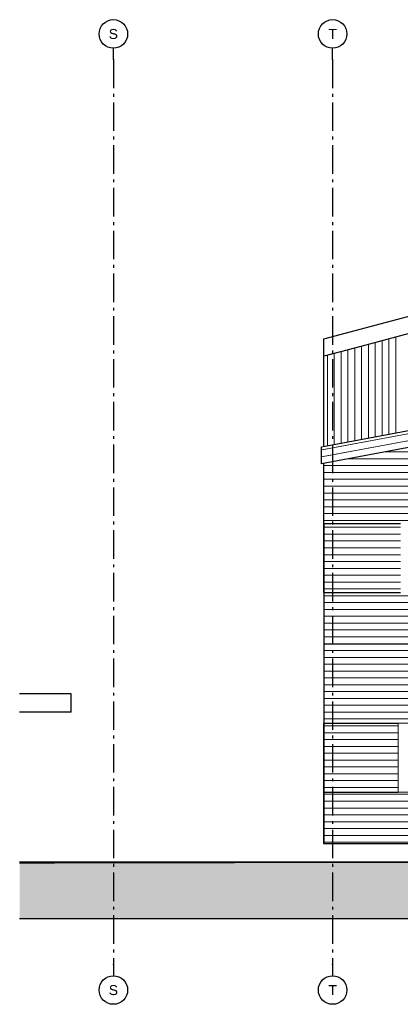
# Model space of a CAD drawing. Header units: millimetres. Extents: x 18966 to 73138, y 1000 to 18261.
# Tile 1 of 13: x 18966 to 25647, y 1000 to 18261. Entities that reach past the tile are written whole.
import ezdxf
from ezdxf.enums import TextEntityAlignment as Align

# ---------------------------------------------------------------- set-up
doc = ezdxf.new("R2010")
doc.units = ezdxf.units.MM
doc.header["$LTSCALE"] = 0.5
doc.header["$MEASUREMENT"] = 0
doc.linetypes.add('Akselinje', pattern=[1500, 1000, -200, 100, -200])
doc.linetypes.add('PLINE', pattern=[0])
for name, color, linetype in [('223- Bjelker', 7, 'Continuous'), ('23-- Yttervegger', 7, 'Continuous'), ('244- Vinduer_ dører_ foldevegger', 7, 'Continuous'), ('26-- Yttertak', 7, 'Continuous'), ('71-- Bearbeidet terreng', 7, 'Continuous'), ('71-- Bearbeidet terreng (Skravur)', 7, 'Continuous'), ('82-- Modullinjer', 7, 'Continuous')]:
    doc.layers.add(name, color=color, linetype=linetype)
for name, color, linetype, lineweight in [('234- Vinduer_ dører_ porter', 7, 'Continuous', 0), ('235- Utvendig kledning og overflate', 7, 'Continuous', 0), ('262- Taktekking', 7, 'Continuous', 0)]:
    doc.layers.add(name, color=color, linetype=linetype, lineweight=lineweight)
doc.styles.add('GENERATED_STYLE_1', font='arial.ttf')

# ---------------------------------------------------------------- blocks, each defined once
blk = doc.blocks.new('*X4')
at = {"layer": '262- Taktekking', "linetype": 'PLINE'}
for p, q in [((25207, 12601), (25207, 12003)), ((25207, 12000), (25207, 12601)), ((25327, 12633), (25327, 12003)), ((25327, 12000), (25327, 12633)), ((25447, 12666), (25447, 12003)), ((25447, 12000), (25447, 12666)), ((25567, 12698), (25567, 12003)), ((25567, 12000), (25567, 12698)), ((24966, 12537), (24966, 12003)), ((24966, 12000), (24966, 12537)), ((25086, 12569), (25086, 12003)), ((25086, 12000), (25086, 12569)), ((24966, 12003), (24966, 10906)), ((24966, 10906), (24966, 12000)), ((25086, 12003), (25086, 10928)), ((25086, 10928), (25086, 12000)), ((25207, 12003), (25207, 10950)), ((25207, 10950), (25207, 12000)), ((25327, 12003), (25327, 10973)), ((25327, 10973), (25327, 12000)), ((25447, 12003), (25447, 10995)), ((25447, 10995), (25447, 12000)), ((25567, 12003), (25567, 11017)), ((25567, 11017), (25567, 12000))]:
    blk.add_line(p, q, dxfattribs=at)
blk = doc.blocks.new('*X39')
at = {"layer": '235- Utvendig kledning og overflate', "linetype": 'PLINE'}
for p, q in [((25609, 5882), (24307, 5882)), ((24307, 5882), (25609, 5882)), ((25609, 5761), (24307, 5761)), ((24307, 5761), (25609, 5761)), ((25609, 5641), (24307, 5641)), ((24307, 5641), (25609, 5641)), ((25609, 5521), (24307, 5521)), ((24307, 5521), (25609, 5521)), ((25609, 5401), (24307, 5401)), ((24307, 5401), (25609, 5401)), ((25609, 5281), (24307, 5281)), ((24307, 5281), (25609, 5281)), ((25609, 5161), (24307, 5161)), ((24307, 5161), (25609, 5161)), ((25609, 5041), (24307, 5041)), ((24307, 5041), (25609, 5041)), ((25609, 4921), (24307, 4921)), ((24307, 4921), (25609, 4921)), ((25609, 4801), (24307, 4801)), ((24307, 4801), (25609, 4801))]:
    blk.add_line(p, q, dxfattribs=at)
blk = doc.blocks.new('*X41')
at = {"layer": '235- Utvendig kledning og overflate', "linetype": 'PLINE'}
for p, q in [((28003, 7202), (24307, 7202)), ((24307, 7202), (28000, 7202)), ((28003, 7082), (24307, 7082)), ((24307, 7082), (28000, 7082)), ((28000, 7202), (32000, 7202)), ((28000, 7082), (32000, 7082)), ((32003, 7202), (28003, 7202)), ((32003, 7082), (28003, 7082)), ((32000, 7202), (34192, 7202)), ((32000, 7082), (34192, 7082)), ((34192, 7202), (32003, 7202)), ((34192, 7082), (32003, 7082)), ((28003, 6962), (24307, 6962)), ((24307, 6962), (28000, 6962)), ((28000, 6962), (32000, 6962)), ((32003, 6962), (28003, 6962)), ((32000, 6962), (34192, 6962)), ((34192, 6962), (32003, 6962)), ((28003, 6842), (24307, 6842)), ((24307, 6842), (28000, 6842)), ((28000, 6842), (32000, 6842)), ((32003, 6842), (28003, 6842)), ((32000, 6842), (34192, 6842)), ((34192, 6842), (32003, 6842)), ((28003, 6722), (24307, 6722)), ((24307, 6722), (28000, 6722)), ((28003, 6602), (24307, 6602)), ((24307, 6602), (28000, 6602)), ((28000, 6722), (32000, 6722)), ((28000, 6602), (32000, 6602)), ((32003, 6722), (28003, 6722)), ((32003, 6602), (28003, 6602)), ((32000, 6722), (34192, 6722)), ((32000, 6602), (34192, 6602)), ((34192, 6722), (32003, 6722)), ((34192, 6602), (32003, 6602)), ((28003, 6482), (24307, 6482)), ((24307, 6482), (28000, 6482)), ((28000, 6482), (32000, 6482)), ((32003, 6482), (28003, 6482)), ((32000, 6482), (34192, 6482)), ((34192, 6482), (32003, 6482)), ((28003, 6362), (24307, 6362)), ((24307, 6362), (28000, 6362)), ((28003, 6242), (24307, 6242)), ((24307, 6242), (28000, 6242)), ((28000, 6362), (32000, 6362)), ((28000, 6242), (32000, 6242)), ((32003, 6362), (28003, 6362)), ((32003, 6242), (28003, 6242)), ((32000, 6362), (34192, 6362)), ((32000, 6242), (34192, 6242)), ((34192, 6362), (32003, 6362)), ((34192, 6242), (32003, 6242)), ((28003, 6122), (24307, 6122)), ((24307, 6122), (28000, 6122)), ((28000, 6122), (32000, 6122)), ((32003, 6122), (28003, 6122)), ((32000, 6122), (34192, 6122)), ((34192, 6122), (32003, 6122)), ((28003, 6002), (24307, 6002)), ((24307, 6002), (28000, 6002)), ((28000, 6002), (32000, 6002)), ((32003, 6002), (28003, 6002)), ((32000, 6002), (34192, 6002)), ((34192, 6002), (32003, 6002))]:
    blk.add_line(p, q, dxfattribs=at)
blk = doc.blocks.new('*X47')
at = {"layer": '235- Utvendig kledning og overflate', "linetype": 'PLINE'}
for p, q in [((25647, 9362), (24307, 9362)), ((24307, 9362), (25647, 9362)), ((25647, 9242), (24307, 9242)), ((24307, 9242), (25647, 9242)), ((25647, 9122), (24307, 9122)), ((24307, 9122), (25647, 9122)), ((25647, 9002), (24307, 9002)), ((24307, 9002), (25647, 9002)), ((25647, 8882), (24307, 8882)), ((24307, 8882), (25647, 8882)), ((25647, 8762), (24307, 8762)), ((24307, 8762), (25647, 8762)), ((25647, 8642), (24307, 8642)), ((24307, 8642), (25647, 8642)), ((25647, 8522), (24307, 8522)), ((24307, 8522), (25647, 8522)), ((25647, 8402), (24307, 8402)), ((24307, 8402), (25647, 8402)), ((25647, 8282), (24307, 8282)), ((24307, 8282), (25647, 8282))]:
    blk.add_line(p, q, dxfattribs=at)
blk = doc.blocks.new('*X49')
at = {"layer": '235- Utvendig kledning og overflate', "linetype": 'PLINE'}
for p, q in [((27968, 8162), (24307, 8162)), ((24307, 8162), (27965, 8162)), ((27965, 8162), (31965, 8162)), ((31968, 8162), (27968, 8162)), ((31965, 8162), (34192, 8162)), ((34192, 8162), (31968, 8162)), ((27968, 8042), (24307, 8042)), ((24307, 8042), (27965, 8042)), ((27965, 8042), (31965, 8042)), ((31968, 8042), (27968, 8042)), ((31965, 8042), (34192, 8042)), ((34192, 8042), (31968, 8042)), ((27968, 7922), (24307, 7922)), ((24307, 7922), (27965, 7922)), ((27968, 7802), (24307, 7802)), ((24307, 7802), (27965, 7802)), ((27965, 7922), (31965, 7922)), ((27965, 7802), (31965, 7802)), ((31968, 7922), (27968, 7922)), ((31968, 7802), (27968, 7802)), ((31965, 7922), (34192, 7922)), ((31965, 7802), (34192, 7802)), ((34192, 7922), (31968, 7922)), ((34192, 7802), (31968, 7802)), ((27968, 7682), (24307, 7682)), ((24307, 7682), (27965, 7682)), ((27965, 7682), (31965, 7682)), ((31968, 7682), (27968, 7682)), ((31965, 7682), (34192, 7682)), ((34192, 7682), (31968, 7682)), ((27968, 7562), (24307, 7562)), ((24307, 7562), (27965, 7562)), ((27968, 7442), (24307, 7442)), ((24307, 7442), (27965, 7442)), ((27965, 7562), (31965, 7562)), ((27965, 7442), (31965, 7442)), ((31968, 7562), (27968, 7562)), ((31968, 7442), (27968, 7442)), ((31965, 7562), (34192, 7562)), ((31965, 7442), (34192, 7442)), ((34192, 7562), (31968, 7562)), ((34192, 7442), (31968, 7442)), ((27968, 7322), (24307, 7322)), ((24307, 7322), (27965, 7322)), ((27965, 7322), (31965, 7322)), ((31968, 7322), (27968, 7322)), ((31965, 7322), (34192, 7322)), ((34192, 7322), (31968, 7322))]:
    blk.add_line(p, q, dxfattribs=at)
blk = doc.blocks.new('*X50')
at = {"layer": '235- Utvendig kledning og overflate', "linetype": 'PLINE'}
for p, q in [((24507, 10443), (24307, 10443)), ((24307, 10443), (24507, 10443)), ((24507, 10323), (24307, 10323)), ((24307, 10323), (24507, 10323)), ((24507, 10203), (24307, 10203)), ((24307, 10203), (24507, 10203)), ((24507, 10083), (24307, 10083)), ((24307, 10083), (24507, 10083)), ((24507, 9963), (24307, 9963)), ((24307, 9963), (24507, 9963)), ((24507, 9843), (24307, 9843)), ((24307, 9843), (24507, 9843)), ((24507, 9723), (24307, 9723)), ((24307, 9723), (24507, 9723)), ((24507, 9602), (24307, 9602)), ((24307, 9602), (24507, 9602)), ((24507, 9482), (24307, 9482)), ((24307, 9482), (24507, 9482))]:
    blk.add_line(p, q, dxfattribs=at)
blk = doc.blocks.new('*X51')
at = {"layer": '235- Utvendig kledning og overflate', "linetype": 'PLINE'}
for p, q in [((34192, 12123), (33113, 12123)), ((33113, 12123), (34192, 12123)), ((34192, 12243), (33757, 12243)), ((33757, 12243), (34192, 12243)), ((34192, 12003), (32468, 12003)), ((32468, 12003), (34192, 12003)), ((31968, 11763), (31180, 11763)), ((31180, 11763), (31966, 11763)), ((31968, 11883), (31824, 11883)), ((31824, 11883), (31966, 11883)), ((31966, 11883), (34192, 11883)), ((31966, 11763), (34192, 11763)), ((34192, 11883), (31968, 11883)), ((34192, 11763), (31968, 11763)), ((31968, 11643), (30535, 11643)), ((30535, 11643), (31966, 11643)), ((31966, 11643), (34192, 11643)), ((34192, 11643), (31968, 11643)), ((31968, 11403), (29247, 11403)), ((29247, 11403), (31966, 11403)), ((31968, 11523), (29891, 11523)), ((29891, 11523), (31966, 11523)), ((31966, 11523), (34192, 11523)), ((31966, 11403), (34192, 11403)), ((34192, 11523), (31968, 11523)), ((34192, 11403), (31968, 11403)), ((31968, 11283), (28602, 11283)), ((28602, 11283), (31966, 11283)), ((31966, 11283), (34192, 11283)), ((34192, 11283), (31968, 11283)), ((27968, 11163), (27958, 11163)), ((27958, 11163), (27966, 11163)), ((27966, 11163), (31966, 11163)), ((31968, 11163), (27968, 11163)), ((31966, 11163), (34192, 11163)), ((34192, 11163), (31968, 11163)), ((27968, 10923), (26669, 10923)), ((26669, 10923), (27966, 10923)), ((27968, 11043), (27313, 11043)), ((27313, 11043), (27966, 11043)), ((27966, 11043), (31966, 11043)), ((27966, 10923), (31966, 10923)), ((31968, 11043), (27968, 11043)), ((31968, 10923), (27968, 10923)), ((31966, 11043), (34192, 11043)), ((31966, 10923), (34192, 10923)), ((34192, 11043), (31968, 11043)), ((34192, 10923), (31968, 10923)), ((27968, 10803), (26025, 10803)), ((26025, 10803), (27966, 10803)), ((27966, 10803), (31966, 10803)), ((31968, 10803), (27968, 10803)), ((31966, 10803), (34192, 10803)), ((34192, 10803), (31968, 10803)), ((27968, 10563), (24736, 10563)), ((24736, 10563), (27966, 10563)), ((27968, 10683), (25380, 10683)), ((25380, 10683), (27966, 10683)), ((27966, 10683), (31966, 10683)), ((27966, 10563), (31966, 10563)), ((31968, 10683), (27968, 10683)), ((31968, 10563), (27968, 10563)), ((31966, 10683), (34192, 10683)), ((31966, 10563), (34192, 10563)), ((34192, 10683), (31968, 10683)), ((34192, 10563), (31968, 10563)), ((27968, 10443), (24507, 10443)), ((24507, 10443), (27966, 10443)), ((27966, 10443), (31966, 10443)), ((31968, 10443), (27968, 10443)), ((31966, 10443), (34192, 10443)), ((34192, 10443), (31968, 10443)), ((27968, 10323), (24507, 10323)), ((24507, 10323), (27966, 10323)), ((27968, 10203), (24507, 10203)), ((24507, 10203), (27966, 10203)), ((27966, 10323), (31966, 10323)), ((27966, 10203), (31966, 10203)), ((31968, 10323), (27968, 10323)), ((31968, 10203), (27968, 10203)), ((31966, 10323), (34192, 10323)), ((31966, 10203), (34192, 10203)), ((34192, 10323), (31968, 10323)), ((34192, 10203), (31968, 10203)), ((27968, 10083), (24507, 10083)), ((24507, 10083), (27966, 10083)), ((27966, 10083), (31966, 10083)), ((31968, 10083), (27968, 10083)), ((31966, 10083), (34192, 10083)), ((34192, 10083), (31968, 10083)), ((27968, 9963), (24507, 9963)), ((24507, 9963), (27966, 9963)), ((27968, 9843), (24507, 9843)), ((24507, 9843), (27966, 9843)), ((27966, 9963), (31966, 9963)), ((27966, 9843), (31966, 9843)), ((31968, 9963), (27968, 9963)), ((31968, 9843), (27968, 9843)), ((31966, 9963), (34192, 9963)), ((31966, 9843), (34192, 9843)), ((34192, 9963), (31968, 9963)), ((34192, 9843), (31968, 9843)), ((27968, 9723), (24507, 9723)), ((24507, 9723), (27966, 9723)), ((27966, 9723), (31966, 9723)), ((31968, 9723), (27968, 9723)), ((31966, 9723), (34192, 9723)), ((34192, 9723), (31968, 9723)), ((27968, 9602), (24507, 9602)), ((24507, 9602), (27966, 9602)), ((27966, 9602), (31966, 9602)), ((31968, 9602), (27968, 9602)), ((31966, 9602), (34192, 9602)), ((34192, 9602), (31968, 9602)), ((27968, 9482), (24507, 9482)), ((24507, 9482), (27966, 9482)), ((27966, 9482), (31966, 9482)), ((31968, 9482), (27968, 9482)), ((31966, 9482), (34192, 9482)), ((34192, 9482), (31968, 9482))]:
    blk.add_line(p, q, dxfattribs=at)
blk = doc.blocks.new('*X52')
at = {"layer": '235- Utvendig kledning og overflate', "linetype": 'PLINE'}
for p, q in [((32136, 12185), (34192, 12568)), ((34192, 12568), (32138, 12186)), ((32158, 12067), (34192, 12446)), ((34192, 12446), (32160, 12068)), ((28203, 11453), (32136, 12185)), ((32138, 12186), (28206, 11453)), ((28225, 11335), (32158, 12067)), ((32160, 12068), (28228, 11335)), ((24271, 10720), (28203, 11453)), ((28206, 11453), (24274, 10721)), ((24293, 10602), (28225, 11335)), ((28228, 11335), (24296, 10603)), ((24274, 10721), (24263, 10719)), ((24263, 10719), (24271, 10720)), ((24296, 10603), (24263, 10597)), ((24263, 10597), (24293, 10602))]:
    blk.add_line(p, q, dxfattribs=at)
blk = doc.blocks.new('*X56')
at = {"layer": '235- Utvendig kledning og overflate', "linetype": 'PLINE'}
for p, q in [((28003, 4681), (24307, 4681)), ((24307, 4681), (28000, 4681)), ((28000, 4681), (32000, 4681)), ((32003, 4681), (28003, 4681)), ((32000, 4681), (34192, 4681)), ((34192, 4681), (32003, 4681)), ((28003, 4561), (24307, 4561)), ((24307, 4561), (28000, 4561)), ((28000, 4561), (32000, 4561)), ((32003, 4561), (28003, 4561)), ((32000, 4561), (34192, 4561)), ((34192, 4561), (32003, 4561)), ((28003, 4441), (24307, 4441)), ((24307, 4441), (28000, 4441)), ((28003, 4321), (24307, 4321)), ((24307, 4321), (28000, 4321)), ((28000, 4441), (32000, 4441)), ((28000, 4321), (32000, 4321)), ((32003, 4441), (28003, 4441)), ((32003, 4321), (28003, 4321)), ((32000, 4441), (34192, 4441)), ((32000, 4321), (34192, 4321)), ((34192, 4441), (32003, 4441)), ((34192, 4321), (32003, 4321)), ((28003, 4201), (24307, 4201)), ((24307, 4201), (28000, 4201)), ((28000, 4201), (32000, 4201)), ((32003, 4201), (28003, 4201)), ((32000, 4201), (34192, 4201)), ((34192, 4201), (32003, 4201)), ((28003, 4081), (24307, 4081)), ((24307, 4081), (28000, 4081)), ((28000, 4081), (32000, 4081)), ((32003, 4081), (28003, 4081)), ((32000, 4081), (34192, 4081)), ((34192, 4081), (32003, 4081)), ((28003, 3961), (24307, 3961)), ((24307, 3961), (28000, 3961)), ((28003, 3841), (24307, 3841)), ((24307, 3841), (28000, 3841)), ((28000, 3961), (32000, 3961)), ((28000, 3841), (32000, 3841)), ((32003, 3961), (28003, 3961)), ((32003, 3841), (28003, 3841)), ((32000, 3961), (34192, 3961)), ((32000, 3841), (34192, 3841)), ((34192, 3961), (32003, 3961)), ((34192, 3841), (32003, 3841))]:
    blk.add_line(p, q, dxfattribs=at)
blk = doc.blocks.new('*X57')
at = {"layer": '262- Taktekking', "linetype": 'PLINE'}
for p, q in [((24606, 12440), (24606, 12003)), ((24606, 12000), (24606, 12440)), ((24726, 12473), (24726, 12003)), ((24726, 12000), (24726, 12473)), ((24846, 12505), (24846, 12003)), ((24846, 12000), (24846, 12505)), ((24366, 12376), (24366, 12003)), ((24366, 12000), (24366, 12376)), ((24486, 12408), (24486, 12003)), ((24486, 12000), (24486, 12408)), ((24366, 12003), (24366, 10794)), ((24366, 10794), (24366, 12000)), ((24486, 12003), (24486, 10816)), ((24486, 10816), (24486, 12000)), ((24606, 12003), (24606, 10839)), ((24606, 10839), (24606, 12000)), ((24726, 12003), (24726, 10861)), ((24726, 10861), (24726, 12000)), ((24846, 12003), (24846, 10883)), ((24846, 10883), (24846, 12000))]:
    blk.add_line(p, q, dxfattribs=at)
blk = doc.blocks.new('Standard grid marker[1]', base_point=(20611, 17761))
at = {"layer": '82-- Modullinjer', "linetype": 'Akselinje'}
for p, q in [((20611, 17561), (20611, 17761)), ((20611, 17561), (20611, 1700)), ((20611, 1700), (20611, 1500))]:
    blk.add_line(p, q, dxfattribs=at)
at = {"layer": '82-- Modullinjer', "linetype": 'PLINE'}
for centre in [(20611, 18011), (20611, 1250)]:
    blk.add_circle(centre, 250, dxfattribs=at)
at = {"layer": '82-- Modullinjer', "linetype": 'Akselinje'}
for p in [(20611, 17561), (20611, 17561), (20611, 1700), (20611, 1700)]:
    blk.add_point(p, dxfattribs=at)
at = {"layer": '82-- Modullinjer', "style": 'GENERATED_STYLE_1'}
for tag, p in [('AC_MarkerText_1_0', (20611, 18098)), ('AC_MarkerText_1_1', (20611, 1337))]:
    blk.add_attdef(tag, text='', height=175, rotation=360, dxfattribs=at).set_placement(p, align=Align.TOP_CENTER)
blk = doc.blocks.new('Standard grid marker[2]', base_point=(24458, 17761))
at = {"layer": '82-- Modullinjer', "linetype": 'Akselinje'}
for p, q in [((24458, 17561), (24458, 17761)), ((24458, 17561), (24458, 1700)), ((24458, 1700), (24458, 1500))]:
    blk.add_line(p, q, dxfattribs=at)
at = {"layer": '82-- Modullinjer', "linetype": 'PLINE'}
for centre in [(24458, 18011), (24458, 1250)]:
    blk.add_circle(centre, 250, dxfattribs=at)
at = {"layer": '82-- Modullinjer', "linetype": 'Akselinje'}
for p in [(24458, 17561), (24458, 17561), (24458, 1700), (24458, 1700)]:
    blk.add_point(p, dxfattribs=at)
at = {"layer": '82-- Modullinjer', "style": 'GENERATED_STYLE_1'}
for tag, p in [('AC_MarkerText_1_0', (24458, 18098)), ('AC_MarkerText_1_1', (24458, 1337))]:
    blk.add_attdef(tag, text='', height=175, rotation=360, dxfattribs=at).set_placement(p, align=Align.TOP_CENTER)

msp = doc.modelspace()

# ---------------------------------------------------------------- hatches: boundary and pattern name
at = {"layer": '71-- Bearbeidet terreng (Skravur)', "linetype": 'Continuous'}
msp.add_hatch(color=256, dxfattribs=at).paths.add_polyline_path([(19580, 3480), (18966, 3480), (18966, 2500), (62661, 2500), (62661, 3431), (62425, 3433), (61972, 3437), (61566, 3441), (61199, 3445), (60866, 3448), (60560, 3450), (60279, 3453), (60145, 3454), (59992, 3455), (59867, 3456), (59731, 3457), (59492, 3459), (59269, 3461), (59060, 3463), (58863, 3464), (58678, 3465), (58589, 3466), (58524, 3466), (58353, 3467), (58191, 3468), (58036, 3469), (57961, 3470), (57847, 3470), (57709, 3471), (57577, 3472), (49980, 3528), (49779, 3530), (49589, 3531), (49409, 3532), (49239, 3533), (49077, 3534), (48922, 3535), (48848, 3535), (48712, 3538), (48571, 3540), (48436, 3543), (48307, 3545), (48183, 3547), (44395, 3550), (44323, 3550), (44175, 3550), (44023, 3550), (43865, 3549), (40832, 3652), (40681, 3652), (40525, 3651), (40364, 3650), (40274, 3650), (34850, 3492), (34778, 3492), (34588, 3492), (34404, 3491), (31806, 3491), (31712, 3491), (31667, 3491), (31626, 3491), (31541, 3491), (31453, 3491), (31361, 3491), (31267, 3491), (31170, 3491), (28530, 3489), (28420, 3489), (28307, 3489), (28191, 3489), (28073, 3489), (27979, 3489), (27913, 3489), (27780, 3489), (27646, 3489), (27510, 3489), (27374, 3490), (27237, 3490), (27101, 3490), (26966, 3490), (26832, 3490), (26700, 3490), (26570, 3490), (26443, 3490), (26320, 3490), (26200, 3490), (26085, 3490), (25975, 3490), (25896, 3491)])

# ---------------------------------------------------------------- linework, layer by layer
at = {"layer": '223- Bjelker', "linetype": 'PLINE'}
for p, q in [((19873, 6440), (18966, 6440)), ((19873, 6120), (19873, 6440)), ((19873, 6120), (18966, 6120))]:
    msp.add_line(p, q, dxfattribs=at)
at = {"layer": '23-- Yttervegger', "linetype": 'PLINE'}
for p, q in [((39453, 16419), (24868, 12510)), ((24307, 10783), (24307, 12360)), ((24307, 9430), (24307, 10483)), ((24307, 9430), (24507, 9430)), ((24307, 9430), (24307, 8220)), ((24507, 9430), (25647, 9430)), ((24307, 8220), (25647, 8220)), ((24307, 8220), (24307, 7320)), ((24307, 7320), (24307, 5930)), ((24307, 7320), (34192, 7320)), ((24307, 5930), (24307, 4720)), ((24307, 5930), (25609, 5930)), ((24307, 4720), (25609, 4720)), ((24307, 4720), (24307, 3820)), ((24307, 3820), (34192, 3820))]:
    msp.add_line(p, q, dxfattribs=at)
at = {"layer": '234- Vinduer_ dører_ porter', "linetype": 'PLINE'}
for p, q in [((24298, 9430), (24298, 8220)), ((24307, 9430), (24298, 9430)), ((24307, 8220), (24298, 8220)), ((24298, 5930), (24298, 4720)), ((24307, 5930), (24298, 5930)), ((25609, 4720), (25609, 5930)), ((25609, 5930), (26519, 5930)), ((24307, 4720), (24298, 4720)), ((26519, 4720), (25609, 4720))]:
    msp.add_line(p, q, dxfattribs=at)
at = {"layer": '244- Vinduer_ dører_ foldevegger', "linetype": 'PLINE'}
for p, q in [((24298, 4720), (24298, 3820)), ((24298, 3820), (24307, 3820))]:
    msp.add_line(p, q, dxfattribs=at)
at = {"layer": '26-- Yttertak', "linetype": 'PLINE'}
for p, q in [((24307, 12665), (39590, 16761)), ((24263, 10775), (34192, 12624)), ((24307, 12360), (24307, 12665)), ((24868, 12510), (24307, 12360)), ((34192, 12324), (24263, 10475)), ((24263, 10475), (24263, 10775))]:
    msp.add_line(p, q, dxfattribs=at)
at = {"layer": '71-- Bearbeidet terreng', "linetype": 'PLINE'}
for p, q in [((18966, 3500), (31481, 3500)), ((62661, 2500), (18966, 2500))]:
    msp.add_line(p, q, dxfattribs=at)
at = {"layer": '71-- Bearbeidet terreng', "linetype": 'PLINE', "flags": 128}
msp.add_lwpolyline([(18966, 3480), (19580, 3480), (25896, 3491), (25975, 3490), (26085, 3490), (26200, 3490), (26320, 3490), (26443, 3490), (26570, 3490), (26700, 3490), (26832, 3490), (26966, 3490), (27101, 3490), (27237, 3490), (27374, 3490), (27510, 3489), (27646, 3489), (27780, 3489), (27913, 3489), (27979, 3489), (28073, 3489), (28191, 3489), (28307, 3489), (28420, 3489), (28530, 3489), (31170, 3491), (31267, 3491), (31361, 3491), (31453, 3491), (31541, 3491), (31626, 3491), (31667, 3491), (31712, 3491), (31806, 3491), (34404, 3491), (34588, 3492), (34778, 3492), (34850, 3492), (40274, 3650), (40364, 3650), (40525, 3651), (40681, 3652), (40832, 3652), (43865, 3549), (44023, 3550), (44175, 3550), (44323, 3550), (44395, 3550), (48183, 3547), (48307, 3545), (48436, 3543), (48571, 3540), (48712, 3538), (48848, 3535), (48922, 3535), (49077, 3534), (49239, 3533), (49409, 3532), (49589, 3531), (49779, 3530), (49980, 3528), (57577, 3472), (57709, 3471), (57847, 3470), (57961, 3470), (58036, 3469), (58191, 3468), (58353, 3467), (58524, 3466), (58589, 3466), (58678, 3465), (58863, 3464), (59060, 3463), (59269, 3461), (59492, 3459), (59731, 3457), (59867, 3456), (59992, 3455), (60145, 3454), (60279, 3453), (60560, 3450), (60866, 3448), (61199, 3445), (61566, 3441), (61972, 3437), (62425, 3433), (62661, 3431)], dxfattribs=at)

# ---------------------------------------------------------------- block references
at = {"layer": '23-- Yttervegger'}
for name in ['*X4', '*X57', '*X51', '*X50', '*X47', '*X49', '*X41', '*X39', '*X56']:
    msp.add_blockref(name, (0, 0), dxfattribs=at)
at = {"layer": '26-- Yttertak'}
msp.add_blockref('*X52', (0, 0), dxfattribs=at)
at = {"layer": '82-- Modullinjer', "linetype": 'PLINE'}
ref = msp.add_blockref('Standard grid marker[1]', (20611, 17761), dxfattribs=at)
ref.add_attrib('AC_MarkerText_1', 'S', dxfattribs={"color": 7, "height": 175, "rotation": 360, "style": 'GENERATED_STYLE_1'}).set_placement((20611, 18098), align=Align.TOP_CENTER)
ref.add_attrib('AC_MarkerText_1_1', 'S', dxfattribs={"color": 7, "height": 175, "rotation": 360, "style": 'GENERATED_STYLE_1'}).set_placement((20611, 1337), align=Align.TOP_CENTER)
ref = msp.add_blockref('Standard grid marker[2]', (24458, 17761), dxfattribs=at)
ref.add_attrib('AC_MarkerText_1', 'T', dxfattribs={"color": 7, "height": 175, "rotation": 360, "style": 'GENERATED_STYLE_1'}).set_placement((24458, 18098), align=Align.TOP_CENTER)
ref.add_attrib('AC_MarkerText_1_1', 'T', dxfattribs={"color": 7, "height": 175, "rotation": 360, "style": 'GENERATED_STYLE_1'}).set_placement((24458, 1337), align=Align.TOP_CENTER)

doc.saveas('drawing.dxf')
